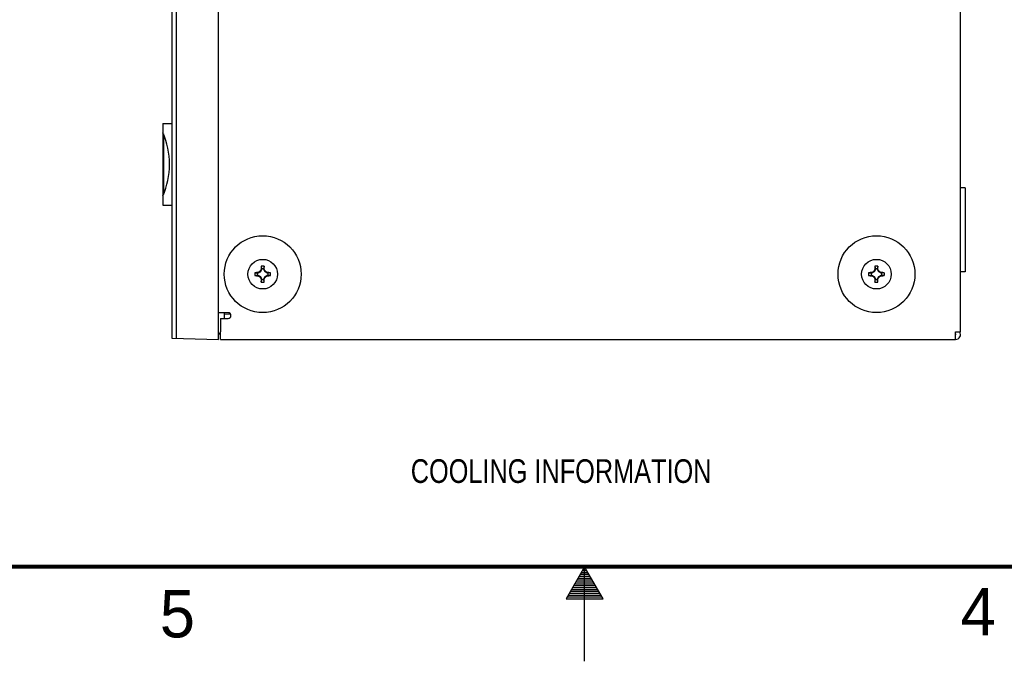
# Model space of a CAD drawing. Header units: inches. Extents: x 0 to 34, y 0 to 22.
# Tile 21 of 116: x 14 to 19.2, y 0 to 3.4. Entities that reach past the tile are written whole.
import ezdxf

# ---------------------------------------------------------------- set-up
doc = ezdxf.new("R2010")
doc.units = ezdxf.units.IN
doc.header["$LTSCALE"] = 1.87
doc.header["$MEASUREMENT"] = 0
doc.layers.get('0').update_dxf_attribs({"linetype": 'CONTINUOUS'})
for name, color, linetype in [('02___PRT_ALL_AXES', 7, 'CONTINUOUS'), ('3_ALL_AXES', 7, 'CONTINUOUS'), ('DETAIL', 7, 'CONTINUOUS')]:
    doc.layers.add(name, color=color, linetype=linetype)
doc.styles.get("Standard").update_dxf_attribs({"font": 'txt', "width": 0.8})
doc.styles.add('TEXTSTYLE_2', font='txt')

msp = doc.modelspace()

# ---------------------------------------------------------------- linework, layer by layer
at = {"color": 7, "linetype": 'CONTINUOUS'}
for p, q in [((14.817, 6.7541), (14.817, 1.7071)), ((14.8399, 6.7547), (14.8399, 1.7065)), ((15.0645, 1.7006), (15.0645, 6.7606)), ((14.7705, 2.8418), (14.817, 2.8426)), ((14.7705, 2.8418), (14.7705, 2.4104)), ((14.7729, 2.7864), (14.7729, 2.4658)), ((14.7705, 2.4104), (14.817, 2.4096)), ((15.2903, 2.0872), (15.2925, 2.0744)), ((15.3058, 2.0872), (15.3036, 2.0744)), ((18.5353, 2.0872), (18.5375, 2.0744)), ((18.5508, 2.0872), (18.5486, 2.0744)), ((15.2564, 2.0533), (15.2693, 2.0511)), ((15.2564, 2.0378), (15.2693, 2.04)), ((15.2739, 2.0511), (15.2693, 2.0511)), ((15.2693, 2.0511), (15.2693, 2.04)), ((15.2693, 2.04), (15.2739, 2.04)), ((15.2739, 2.0511), (15.2732, 2.0537)), ((15.2739, 2.04), (15.2732, 2.0374)), ((15.2857, 2.0579), (15.2739, 2.0511)), ((15.2739, 2.04), (15.2857, 2.0332)), ((15.2837, 2.0599), (15.2857, 2.0579)), ((15.2837, 2.0313), (15.2857, 2.0332)), ((15.2925, 2.0697), (15.2857, 2.0579)), ((15.2857, 2.0332), (15.2925, 2.0214)), ((15.2925, 2.0697), (15.2899, 2.0704)), ((15.3036, 2.0744), (15.2925, 2.0744)), ((15.2925, 2.0744), (15.2925, 2.0697)), ((15.3036, 2.0697), (15.3036, 2.0744)), ((15.3036, 2.0697), (15.3062, 2.0704)), ((15.3104, 2.0579), (15.3036, 2.0697)), ((15.3036, 2.0214), (15.3104, 2.0332)), ((15.3123, 2.0599), (15.3104, 2.0579)), ((15.3222, 2.0511), (15.3104, 2.0579)), ((15.3104, 2.0332), (15.3222, 2.04)), ((15.3123, 2.0313), (15.3104, 2.0332)), ((15.3222, 2.0511), (15.3229, 2.0537)), ((15.3268, 2.0511), (15.3222, 2.0511)), ((15.3222, 2.04), (15.3268, 2.04)), ((15.3222, 2.04), (15.3229, 2.0374)), ((15.3396, 2.0533), (15.3268, 2.0511)), ((15.3268, 2.04), (15.3268, 2.0511)), ((15.3396, 2.0378), (15.3268, 2.04)), ((18.5014, 2.0533), (18.5143, 2.0511)), ((18.5014, 2.0378), (18.5143, 2.04)), ((18.5189, 2.0511), (18.5143, 2.0511)), ((18.5143, 2.0511), (18.5143, 2.04)), ((18.5143, 2.04), (18.5189, 2.04)), ((18.5189, 2.0511), (18.5182, 2.0537)), ((18.5189, 2.04), (18.5182, 2.0374)), ((18.5307, 2.0579), (18.5189, 2.0511)), ((18.5189, 2.04), (18.5307, 2.0332)), ((18.5287, 2.0599), (18.5307, 2.0579)), ((18.5287, 2.0313), (18.5307, 2.0332)), ((18.5375, 2.0697), (18.5307, 2.0579)), ((18.5307, 2.0332), (18.5375, 2.0214)), ((18.5375, 2.0697), (18.5349, 2.0704)), ((18.5486, 2.0744), (18.5375, 2.0744)), ((18.5375, 2.0744), (18.5375, 2.0697)), ((18.5486, 2.0697), (18.5486, 2.0744)), ((18.5486, 2.0697), (18.5512, 2.0704)), ((18.5554, 2.0579), (18.5486, 2.0697)), ((18.5486, 2.0214), (18.5554, 2.0332)), ((18.5573, 2.0599), (18.5554, 2.0579)), ((18.5672, 2.0511), (18.5554, 2.0579)), ((18.5554, 2.0332), (18.5672, 2.04)), ((18.5573, 2.0313), (18.5554, 2.0332)), ((18.5672, 2.0511), (18.5679, 2.0537)), ((18.5718, 2.0511), (18.5672, 2.0511)), ((18.5672, 2.04), (18.5718, 2.04)), ((18.5672, 2.04), (18.5679, 2.0374)), ((18.5846, 2.0533), (18.5718, 2.0511)), ((18.5718, 2.04), (18.5718, 2.0511)), ((18.5846, 2.0378), (18.5718, 2.04)), ((15.2925, 2.0214), (15.2899, 2.0207)), ((15.2903, 2.004), (15.2925, 2.0168)), ((15.2925, 2.0214), (15.2925, 2.0168)), ((15.2925, 2.0168), (15.3036, 2.0168)), ((15.3036, 2.0214), (15.3062, 2.0207)), ((15.3036, 2.0168), (15.3036, 2.0214)), ((15.3058, 2.004), (15.3036, 2.0168)), ((18.5375, 2.0214), (18.5349, 2.0207)), ((18.5353, 2.004), (18.5375, 2.0168)), ((18.5375, 2.0214), (18.5375, 2.0168)), ((18.5375, 2.0168), (18.5486, 2.0168)), ((18.5486, 2.0214), (18.5512, 2.0207)), ((18.5486, 2.0168), (18.5486, 2.0214)), ((18.5508, 2.004), (18.5486, 2.0168)), ((15.0945, 1.8416), (15.0945, 1.8116)), ((15.0945, 1.8351), (15.1258, 1.8367)), ((15.1225, 1.8366), (15.1225, 1.8394)), ((15.0645, 1.7336), (15.075, 1.7337)), ((15.075, 1.7281), (15.0645, 1.7275)), ((14.817, 1.7071), (15.0645, 1.7006))]:
    msp.add_line(p, q, dxfattribs=at)
at = {"color": 3, "linetype": 'CONTINUOUS'}
for p, q in [((18.9875, 1.7406), (18.9875, 6.7206)), ((15.115, 1.8416), (15.065, 1.8416)), ((15.075, 1.7006), (15.075, 1.7406)), ((18.961, 1.7406), (18.9875, 1.7406)), ((18.961, 1.7006), (18.961, 1.7406)), ((15.075, 1.7006), (18.961, 1.7006))]:
    msp.add_line(p, q, dxfattribs=at)
at = {"color": 2, "linetype": 'CONTINUOUS'}
for p, q in [((17, 0.5), (16.902, 0.3303)), ((16.9827, 0.47), (17.0173, 0.47)), ((16.9885, 0.48), (17.0116, 0.48)), ((16.9942, 0.49), (17.0058, 0.49)), ((17.098, 0.3303), (17, 0.5)), ((17, 0), (17, 0.5)), ((16.9538, 0.42), (17.0462, 0.42)), ((16.9596, 0.43), (17.0404, 0.43)), ((16.9654, 0.44), (17.0347, 0.44)), ((16.9712, 0.45), (17.0289, 0.45)), ((16.9769, 0.46), (17.0231, 0.46)), ((16.925, 0.37), (17.0751, 0.37)), ((16.9307, 0.38), (17.0693, 0.38)), ((16.9365, 0.39), (17.0635, 0.39)), ((16.9423, 0.4), (17.0578, 0.4)), ((16.9481, 0.41), (17.052, 0.41)), ((16.902, 0.3303), (17.098, 0.3303)), ((16.9076, 0.34), (17.0924, 0.34)), ((16.9134, 0.35), (17.0866, 0.35)), ((16.9192, 0.36), (17.0808, 0.36))]:
    msp.add_line(p, q, dxfattribs=at)
at = {"color": 7, "linetype": 'CONTINUOUS', "const_width": 0.02}
msp.add_lwpolyline([(0.5, 0.5), (33.5, 0.5)], dxfattribs=at)
at = {"color": 7, "linetype": 'CONTINUOUS'}
for centre, radius, start, end in [((14.3907, 2.6261), 0.4147, 336.292, 23.708), ((16.6219, 2.0475), 1.3322, 178.2933, 179.0146), ((15.298, 1.8086), 0.2787, 89.9994, 91.592), ((15.298, 1.8086), 0.2787, 88.408, 90.0006), ((13.9981, 2.0481), 1.3082, 0.9788, 1.7133), ((19.8669, 2.0475), 1.3322, 178.2933, 179.0146), ((18.543, 1.8086), 0.2787, 89.9994, 91.592), ((18.543, 1.8086), 0.2787, 88.408, 90.0006), ((17.2431, 2.0481), 1.3082, 0.9788, 1.7133), ((15.5351, 2.0456), 0.2788, 178.4077, 181.5923), ((15.2955, 0.7457), 1.3082, 90.9788, 91.7133), ((15.2961, 3.3695), 1.3322, 268.2933, 269.0146), ((16.0099, 0.8123), 1.4435, 120.2038, 120.688), ((16.013, 3.2841), 1.4497, 239.3131, 239.7952), ((16.5366, 1.3306), 1.4497, 149.3131, 149.7952), ((16.5313, 2.7575), 1.4435, 210.2038, 210.688), ((14.0648, 1.3337), 1.4435, 30.2038, 30.688), ((14.0595, 2.7606), 1.4497, 329.3131, 329.7952), ((14.583, 0.807), 1.4497, 59.3131, 59.7952), ((14.5861, 3.2788), 1.4435, 300.2038, 300.688), ((15.3, 0.7217), 1.3322, 88.2933, 89.0146), ((15.3005, 3.3455), 1.3082, 270.9788, 271.7133), ((15.061, 2.0456), 0.2788, 358.4077, 1.5923), ((18.7801, 2.0456), 0.2788, 178.4077, 181.5923), ((18.5405, 0.7457), 1.3082, 90.9788, 91.7133), ((18.5411, 3.3695), 1.3322, 268.2933, 269.0146), ((19.2549, 0.8123), 1.4435, 120.2038, 120.688), ((19.258, 3.2841), 1.4497, 239.3131, 239.7952), ((19.7816, 1.3306), 1.4497, 149.3131, 149.7952), ((19.7763, 2.7575), 1.4435, 210.2038, 210.688), ((17.3098, 1.3337), 1.4435, 30.2038, 30.688), ((17.3045, 2.7606), 1.4497, 329.3131, 329.7952), ((17.828, 0.807), 1.4497, 59.3131, 59.7952), ((17.8311, 3.2788), 1.4435, 300.2038, 300.688), ((18.545, 0.7217), 1.3322, 88.2933, 89.0146), ((18.5455, 3.3455), 1.3082, 270.9788, 271.7133), ((18.306, 2.0456), 0.2788, 358.4077, 1.5923), ((16.5979, 2.0431), 1.3082, 180.9788, 181.7133), ((15.298, 2.2826), 0.2787, 268.408, 270.0006), ((15.298, 2.2826), 0.2787, 269.9994, 271.592), ((13.9741, 2.0437), 1.3322, 358.2933, 359.0146), ((19.8429, 2.0431), 1.3082, 180.9788, 181.7133), ((18.543, 2.2826), 0.2787, 268.408, 270.0006), ((18.543, 2.2826), 0.2787, 269.9994, 271.592), ((17.2191, 2.0437), 1.3322, 358.2933, 359.0146), ((18.961, 1.7271), 0.0025, 270, 90)]:
    msp.add_arc(centre, radius, start, end, dxfattribs=at)
at = {"color": 3, "linetype": 'CONTINUOUS'}
msp.add_arc((18.961, 1.7271), 0.0265, 270, 31.1848, dxfattribs=at)
at = {"layer": '02___PRT_ALL_AXES', "color": 7, "linetype": 'CONTINUOUS'}
for p, q in [((19.012, 2.5023), (18.9875, 2.5023)), ((19.012, 2.5023), (19.012, 2.0573)), ((19.012, 2.0573), (18.9875, 2.0573))]:
    msp.add_line(p, q, dxfattribs=at)
at = {"layer": '02___PRT_ALL_AXES', "color": 3, "linetype": 'CONTINUOUS'}
for q in [(15.115, 1.8116), (15.075, 1.7406)]:
    msp.add_line((15.075, 1.8116), q, dxfattribs=at)
msp.add_arc((15.115, 1.8266), 0.015, 270, 90, dxfattribs=at)
at = {"layer": '3_ALL_AXES', "color": 7, "linetype": 'CONTINUOUS'}
for centre, radius in [((15.298, 2.0456), 0.2032), ((18.543, 2.0456), 0.2032), ((15.298, 2.0456), 0.0783), ((18.543, 2.0456), 0.0783)]:
    msp.add_circle(centre, radius, dxfattribs=at)

# ---------------------------------------------------------------- texts
at = {"color": 2, "linetype": 'CONTINUOUS', "char_height": 0.25, "width": 0.25, "attachment_point": 1, "line_spacing_factor": 0.9, "style": 'TEXTSTYLE_2'}
for s, insert in [('5', (14.754, 0.3762)), ('4', (18.9884, 0.3869))]:
    msp.add_mtext(s, dxfattribs=dict(at, insert=insert))
at = {"layer": 'DETAIL', "color": 2, "linetype": 'CONTINUOUS', "insert": (16.0809, 1.0676), "char_height": 0.125, "width": 1.9, "attachment_point": 1, "line_spacing_factor": 0.9}
msp.add_mtext('COOLING INFORMATION', dxfattribs=at)

doc.saveas('drawing.dxf')
